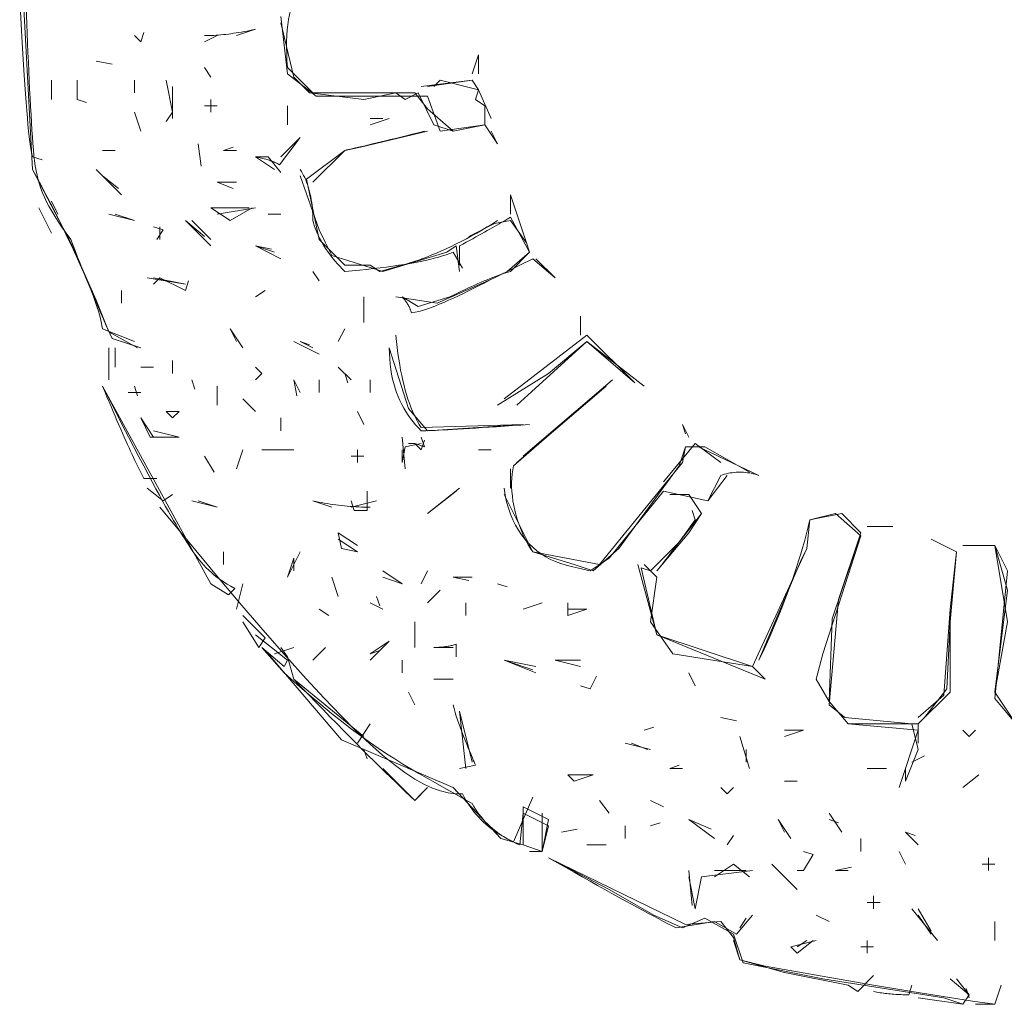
# Model space of a CAD drawing. Header units: inches. Extents: x -47 to 91, y 143 to 395.
# Tile 1 of 8: x -47 to 20, y 143 to 211. Entities that reach past the tile are written whole.
import ezdxf

# ---------------------------------------------------------------- set-up
doc = ezdxf.new("R2010")
doc.units = ezdxf.units.IN
doc.header["$MEASUREMENT"] = 0
doc.linetypes.add('Durchgehend', pattern=[0])
doc.layers.get('0').update_dxf_attribs({"linetype": 'Durchgehend', "lineweight": 0})

msp = doc.modelspace()

# ---------------------------------------------------------------- linework, layer by layer
at = {"color": 2, "linetype": 'Durchgehend', "lineweight": 0, "true_color": 0xffff00}
for p, q in [((-32.518, 210.221), (-31.199, 210.661)), ((-32.518, 210.221), (-31.199, 210.661)), ((-34.715, 209.782), (-33.836, 210.221)), ((-16.254, 207.584), (-15.814, 208.903)), ((-15.814, 208.903), (-15.814, 207.584)), ((-15.814, 208.903), (-15.814, 207.584)), ((-42.188, 208.463), (-41.089, 208.243)), ((-42.188, 208.463), (-41.089, 208.243)), ((-42.188, 208.463), (-41.089, 208.243)), ((-34.715, 208.024), (-34.276, 207.364)), ((-45.265, 207.145), (-45.265, 205.826)), ((-39.551, 207.145), (-39.551, 206.265)), ((-43.507, 206.705), (-43.507, 205.826)), ((-36.913, 206.705), (-36.913, 204.507)), ((-36.913, 206.705), (-36.913, 204.507)), ((-34.276, 205.826), (-34.276, 204.947)), ((-34.715, 205.386), (-33.836, 205.386)), ((-29.001, 205.386), (-29.001, 204.068)), ((-39.551, 204.947), (-39.111, 203.628)), ((-23.287, 204.068), (-21.968, 204.507)), ((-23.287, 204.507), (-22.408, 204.507)), ((-23.287, 204.507), (-22.408, 204.507)), ((-15.375, 204.068), (-14.496, 202.749)), ((-29.551, 201.32), (-28.122, 203.189)), ((-29.441, 201.87), (-28.122, 203.189)), ((-29.441, 201.87), (-28.122, 203.189)), ((-14.935, 203.628), (-14.496, 202.749)), ((-35.155, 202.749), (-34.935, 201.21)), ((-33.397, 202.309), (-32.737, 202.529)), ((-46.584, 201.87), (-45.924, 201.65)), ((-41.748, 202.309), (-40.869, 202.309)), ((-41.748, 202.309), (-40.869, 202.309)), ((-33.397, 202.309), (-32.518, 202.309)), ((-31.199, 201.87), (-29.88, 200.991)), ((-42.188, 200.991), (-40.43, 199.232)), ((-41.748, 200.551), (-40.869, 199.672)), ((-41.748, 200.551), (-40.649, 199.672)), ((-33.836, 200.112), (-32.737, 199.672)), ((-33.836, 200.112), (-32.518, 200.112)), ((-33.397, 200.112), (-32.518, 200.112)), ((-13.617, 199.232), (-13.617, 198.353)), ((-46.144, 198.353), (-45.265, 196.595)), ((-45.265, 198.793), (-44.825, 197.914)), ((-34.276, 198.353), (-31.638, 198.353)), ((-33.836, 197.914), (-31.199, 198.353)), ((-13.617, 198.793), (-13.617, 197.914)), ((-41.309, 197.914), (-39.551, 197.474)), ((-40.869, 197.914), (-39.551, 197.474)), ((-40.869, 197.914), (-39.551, 197.474)), ((-30.32, 197.914), (-29.441, 197.914)), ((-13.617, 197.694), (-12.298, 195.276)), ((-37.792, 197.035), (-37.792, 196.156)), ((-36.034, 197.474), (-34.276, 195.716)), ((-36.034, 197.474), (-34.715, 196.375)), ((-35.595, 197.474), (-34.276, 196.156)), ((-31.199, 195.716), (-29.441, 194.837)), ((-31.199, 195.716), (-30.1, 195.496)), ((-31.199, 195.716), (-29.88, 195.276)), ((-26.364, 195.936), (-25.924, 195.057)), ((-17.133, 195.716), (-17.133, 194.397)), ((-17.573, 195.276), (-16.913, 194.178)), ((-11.858, 194.837), (-10.54, 193.518)), ((-11.858, 194.837), (-10.54, 193.518)), ((-27.243, 193.958), (-26.803, 193.298)), ((-38.671, 193.518), (-36.034, 193.079)), ((-38.232, 193.518), (-36.034, 193.079)), ((-40.43, 192.639), (-40.43, 191.76)), ((-31.199, 192.2), (-30.54, 192.639)), ((-23.726, 192.2), (-23.726, 190.441)), ((-23.726, 191.76), (-23.726, 190.881)), ((-8.781, 190.881), (-8.781, 189.562)), ((-8.781, 190.881), (-8.781, 189.562)), ((-8.781, 190.881), (-8.781, 190.002)), ((-41.748, 190.002), (-39.551, 189.123)), ((-41.309, 189.782), (-39.331, 188.683)), ((-32.957, 190.002), (-32.078, 188.683)), ((-32.957, 190.002), (-32.518, 189.123)), ((-25.485, 189.123), (-25.045, 190.002)), ((-41.089, 189.342), (-39.111, 188.683)), ((-28.562, 189.123), (-26.803, 188.243)), ((-28.122, 189.123), (-27.243, 188.683)), ((-28.122, 189.123), (-27.463, 188.903)), ((-8.342, 189.123), (-5.045, 186.265)), ((-41.309, 188.683), (-41.309, 186.485)), ((-41.309, 188.683), (-41.309, 186.485)), ((-40.869, 188.683), (-40.869, 187.364)), ((-36.913, 187.804), (-36.913, 186.925)), ((-39.111, 187.364), (-38.232, 187.364)), ((-25.485, 187.364), (-24.606, 186.485)), ((-25.045, 186.925), (-24.825, 186.265)), ((-35.595, 186.485), (-35.375, 185.826)), ((-28.562, 186.485), (-28.342, 185.386)), ((-28.562, 186.485), (-28.122, 185.606)), ((-26.803, 186.485), (-26.803, 185.606)), ((-23.287, 186.485), (-23.287, 185.606)), ((-6.584, 186.485), (-13.397, 180.551)), ((-12.737, 181.211), (-6.584, 186.485)), ((-41.748, 186.046), (-34.276, 172.419)), ((-39.99, 185.606), (-39.111, 185.606)), ((-39.551, 186.046), (-39.331, 185.386)), ((-33.836, 186.046), (-33.836, 184.727)), ((-13.177, 180.771), (-7.023, 186.046)), ((-32.078, 185.167), (-31.199, 184.287)), ((-37.353, 184.287), (-36.474, 184.287)), ((-24.166, 184.287), (-23.726, 183.408)), ((-29.441, 183.848), (-29.441, 182.969)), ((-19.77, 183.189), (-12.737, 183.408)), ((-19.331, 182.969), (-12.737, 183.408)), ((-1.748, 183.408), (-1.309, 182.529)), ((-1.748, 183.408), (-1.309, 182.529)), ((-1.748, 183.408), (-1.529, 182.749)), ((-38.232, 182.969), (-36.474, 182.529)), ((-21.089, 182.529), (-20.869, 180.331)), ((-19.551, 181.87), (-19.77, 182.529)), ((-32.518, 180.331), (-32.078, 181.65)), ((-30.759, 181.65), (-28.562, 181.65)), ((-30.759, 181.65), (-29.001, 181.65)), ((-30.759, 181.65), (-28.562, 181.65)), ((-24.166, 181.65), (-24.166, 180.771)), ((-21.089, 181.65), (-21.089, 180.771)), ((-15.814, 181.65), (-14.935, 181.65)), ((-15.814, 181.65), (-14.935, 181.65)), ((-15.814, 181.65), (-14.935, 181.65)), ((-34.715, 181.211), (-34.056, 180.112)), ((-24.606, 181.211), (-23.726, 181.211)), ((-13.617, 180.331), (-13.617, 179.452)), ((-13.617, 179.892), (-13.617, 179.013)), ((0.01, 178.134), (1.329, 179.892)), ((0.01, 178.134), (1.329, 179.892)), ((-19.331, 177.254), (-17.133, 179.013)), ((-19.331, 177.254), (-17.133, 179.013)), ((-19.331, 177.254), (-17.353, 178.793)), ((-35.595, 178.134), (-33.836, 177.694)), ((-35.595, 178.134), (-33.836, 177.694)), ((-35.155, 178.134), (-33.836, 177.694)), ((-27.243, 178.134), (-25.924, 177.694)), ((-27.243, 178.134), (-25.924, 177.694)), ((-24.606, 177.694), (-22.847, 178.134)), ((-0.869, 176.815), (-1.089, 177.474)), ((-25.485, 175.936), (-24.166, 175.057)), ((10.999, 176.375), (12.757, 176.375)), ((10.999, 176.375), (12.318, 176.375)), ((10.999, 176.375), (12.318, 176.375)), ((-25.485, 175.496), (-24.166, 174.617)), ((-33.397, 174.617), (-33.397, 173.738)), ((-29.001, 172.859), (-28.122, 174.617)), ((-29.001, 172.859), (-28.562, 174.178)), ((-28.562, 174.178), (-28.562, 173.298)), ((-22.408, 173.298), (-21.089, 172.419)), ((-19.77, 172.419), (-19.331, 173.298)), ((-25.924, 172.859), (-25.485, 171.54)), ((-22.408, 172.859), (-21.089, 172.419)), ((-22.408, 172.859), (-21.089, 172.419)), ((-17.573, 172.859), (-16.474, 172.639)), ((-17.573, 172.859), (-16.254, 172.859)), ((-17.133, 172.859), (-16.254, 172.859)), ((-32.518, 170.661), (-32.078, 172.419)), ((-19.331, 171.101), (-18.452, 171.98)), ((-14.496, 172.419), (-13.836, 172.2)), ((-22.847, 171.54), (-22.628, 170.881)), ((-26.803, 170.661), (-26.144, 170.222)), ((-23.287, 171.101), (-22.408, 170.661)), ((-16.693, 171.101), (-16.693, 170.222)), ((-12.737, 170.661), (-11.419, 171.101)), ((-12.737, 170.661), (-11.419, 171.101)), ((-12.737, 170.661), (-11.419, 171.101)), ((-9.66, 170.661), (-8.342, 170.661)), ((-9.66, 170.661), (-8.781, 170.661)), ((-20.21, 169.782), (-20.21, 168.024)), ((-23.287, 167.145), (-21.968, 168.463)), ((-23.287, 167.584), (-21.968, 168.463)), ((-29.88, 167.584), (-28.562, 168.024)), ((-27.243, 167.145), (-26.364, 168.024)), ((-27.243, 167.145), (-26.364, 168.024)), ((-23.287, 167.584), (-22.628, 167.804)), ((-18.891, 168.024), (-17.573, 168.024)), ((-18.891, 168.024), (-17.573, 168.024)), ((-17.353, 168.243), (-17.353, 167.364)), ((-21.089, 167.145), (-21.089, 166.265)), ((-14.056, 167.145), (-11.858, 166.265)), ((-14.056, 167.145), (-12.078, 166.485)), ((-14.056, 167.145), (-11.858, 166.705)), ((-10.54, 167.145), (-8.781, 166.705)), ((-10.54, 167.145), (-9.221, 167.145)), ((-10.1, 167.145), (-8.781, 167.145)), ((-28.562, 165.826), (-23.726, 161.87)), ((-18.891, 165.826), (-17.573, 165.826)), ((-18.891, 165.826), (-18.012, 165.826)), ((-18.891, 165.826), (-17.573, 165.826)), ((-1.309, 166.265), (-0.869, 165.386)), ((-1.309, 166.265), (-0.869, 165.386)), ((-20.649, 164.947), (-20.21, 164.068)), ((-17.133, 163.628), (-16.693, 159.672)), ((-17.133, 163.628), (-16.254, 160.112)), ((0.889, 163.189), (1.988, 162.969)), ((-24.166, 161.43), (-23.287, 162.749)), ((-4.386, 162.309), (-3.726, 162.529)), ((2.208, 161.87), (2.867, 159.672)), ((5.285, 161.87), (6.603, 162.309)), ((5.285, 161.87), (6.603, 162.309)), ((5.285, 162.309), (6.603, 162.309)), ((-23.726, 160.991), (-23.507, 160.331)), ((-5.704, 161.43), (-3.946, 160.991)), ((-5.704, 161.43), (-3.946, 160.991)), ((-5.265, 161.43), (-4.166, 160.991)), ((2.647, 160.991), (2.647, 160.112)), ((2.647, 160.991), (2.647, 160.112)), ((14.076, 160.112), (14.955, 160.551)), ((-16.034, 159.892), (-17.133, 159.672)), ((-2.628, 159.672), (-1.968, 159.892)), ((-2.628, 159.672), (-1.748, 159.672)), ((10.999, 159.672), (12.318, 159.672)), ((10.999, 159.672), (12.318, 159.672)), ((10.999, 159.672), (11.878, 159.672)), ((13.636, 159.672), (13.636, 158.793)), ((-9.66, 159.232), (-7.902, 159.232)), ((-9.66, 159.232), (-8.342, 159.232)), ((17.592, 158.353), (18.691, 159.232)), ((-20.21, 157.474), (-19.331, 158.353)), ((5.285, 158.793), (6.164, 158.793)), ((5.285, 158.793), (6.164, 158.793)), ((5.285, 158.793), (6.164, 158.793)), ((-13.397, 154.617), (-12.078, 157.694)), ((-7.463, 157.474), (-6.803, 156.595)), ((-3.946, 157.474), (-3.067, 157.035)), ((8.361, 156.595), (9.241, 155.276)), ((8.361, 156.595), (8.801, 155.936)), ((-5.704, 155.716), (-5.704, 154.837)), ((-3.946, 155.716), (-3.287, 155.936)), ((-1.309, 156.156), (0.449, 154.837)), ((-1.309, 156.156), (0.23, 155.496)), ((-1.309, 156.156), (0.449, 154.837)), ((4.845, 156.156), (5.724, 154.837)), ((4.845, 156.156), (5.285, 155.276)), ((8.361, 156.156), (9.021, 155.936)), ((-10.1, 155.276), (-9.001, 155.496)), ((1.329, 154.397), (1.768, 155.057)), ((13.636, 155.276), (14.515, 154.397)), ((13.636, 155.276), (14.296, 155.057)), ((-8.342, 154.397), (-7.023, 154.397)), ((-7.902, 154.397), (-7.023, 154.397)), ((10.559, 154.837), (10.559, 153.958)), ((-10.979, 153.518), (-6.803, 151.32)), ((13.197, 153.958), (13.636, 153.079)), ((19.35, 153.518), (19.35, 152.639)), ((4.405, 153.079), (6.164, 151.32)), ((8.801, 152.639), (9.9, 152.859)), ((18.911, 153.079), (19.79, 153.079)), ((18.911, 153.079), (19.79, 153.079)), ((-1.309, 152.639), (-1.089, 150.222)), ((-1.309, 152.2), (-0.869, 150.002)), ((0.449, 152.639), (2.647, 152.639)), ((4.845, 152.639), (5.724, 151.76)), ((4.845, 152.639), (5.724, 151.76)), ((8.801, 152.639), (9.68, 152.639)), ((11.438, 150.881), (11.438, 150.002)), ((10.999, 150.441), (11.878, 150.441)), ((7.482, 149.562), (8.361, 149.123)), ((14.076, 150.002), (15.834, 147.804)), ((14.515, 150.002), (15.394, 148.463)), ((14.515, 149.562), (15.394, 148.243)), ((-1.748, 148.683), (-0.21, 149.342)), ((2.208, 148.683), (2.647, 149.342)), ((19.79, 149.123), (19.79, 147.804)), ((5.724, 147.364), (7.482, 147.804)), ((6.164, 147.364), (6.823, 147.804)), ((10.999, 147.804), (10.999, 146.925)), ((10.559, 147.364), (11.438, 147.364)), ((13.856, 144.068), (14.076, 144.727)), ((18.032, 143.848), (17.812, 144.507))]:
    msp.add_line(p, q, dxfattribs=at)
at = {"color": 2, "linetype": 'Durchgehend', "lineweight": 0, "true_color": 0xffff00, "flags": 128}
for points in [[(-41.529, 233.298), (-42.22, 231.913), (-42.845, 230.652), (-43.408, 229.509), (-43.912, 228.478), (-44.361, 227.551), (-44.758, 226.721), (-45.106, 225.983), (-45.408, 225.328), (-45.669, 224.75), (-45.892, 224.242), (-46.08, 223.797), (-46.236, 223.408), (-46.365, 223.069), (-46.468, 222.773), (-46.551, 222.512), (-46.616, 222.28), (-46.666, 222.07), (-46.706, 221.875), (-46.738, 221.689), (-46.767, 221.504), (-46.794, 221.314), (-46.82, 221.117), (-46.846, 220.913), (-46.871, 220.7), (-46.895, 220.477), (-46.918, 220.243), (-46.939, 219.997), (-46.96, 219.737), (-46.978, 219.463), (-46.996, 219.173), (-47.011, 218.866), (-47.025, 218.542), (-47.037, 218.198), (-47.047, 217.835), (-47.055, 217.45), (-47.061, 217.042), (-47.064, 216.611), (-47.065, 216.156), (-47.064, 215.675), (-47.06, 215.167), (-47.053, 214.631), (-47.043, 214.071), (-47.032, 213.488), (-47.017, 212.887), (-47.001, 212.27), (-46.982, 211.641), (-46.962, 211.002), (-46.94, 210.357), (-46.916, 209.708), (-46.89, 209.058), (-46.864, 208.412), (-46.836, 207.771), (-46.806, 207.14), (-46.776, 206.52), (-46.746, 205.915), (-46.714, 205.329), (-46.682, 204.763), (-46.649, 204.222), (-46.616, 203.708), (-46.584, 203.225), (-46.55, 202.774), (-46.516, 202.354), (-46.478, 201.96), (-46.436, 201.59), (-46.388, 201.24), (-46.332, 200.907), (-46.268, 200.587), (-46.193, 200.278), (-46.107, 199.975), (-46.007, 199.677), (-45.892, 199.378), (-45.761, 199.077), (-45.612, 198.769), (-45.444, 198.451), (-45.255, 198.12), (-45.043, 197.773), (-44.808, 197.407), (-44.548, 197.017), (-44.261, 196.601), (-43.946, 196.156)], [(-47.463, 217.254), (-46.584, 200.991), (-43.946, 195.936)], [(-27.243, 214.617), (-27.465, 214.384), (-27.672, 214.148), (-27.863, 213.905), (-28.038, 213.657), (-28.198, 213.401), (-28.343, 213.138), (-28.473, 212.864), (-28.59, 212.581), (-28.692, 212.286), (-28.781, 211.98), (-28.857, 211.66), (-28.92, 211.326), (-28.971, 210.976), (-29.009, 210.611), (-29.035, 210.228), (-29.05, 209.828), (-29.054, 209.408), (-29.047, 208.968), (-29.029, 208.507), (-29.001, 208.024)], [(-47.463, 213.298), (-47.419, 212.351), (-47.375, 211.443), (-47.331, 210.575), (-47.287, 209.747), (-47.243, 208.958), (-47.199, 208.208), (-47.155, 207.498), (-47.111, 206.828), (-47.067, 206.197), (-47.023, 205.606), (-46.979, 205.054), (-46.935, 204.542), (-46.891, 204.07), (-46.847, 203.637), (-46.803, 203.243), (-46.759, 202.89), (-46.715, 202.575), (-46.671, 202.301), (-46.627, 202.065), (-46.584, 201.87)], [(-29.441, 211.54), (-29.001, 207.584), (-27.023, 206.046), (-19.331, 206.046), (-18.452, 203.628), (-15.375, 204.068), (-15.375, 205.386), (-16.034, 205.826), (-15.814, 206.485), (-18.452, 207.145), (-18.891, 206.705)], [(-34.715, 210.221), (-34.56, 210.223), (-34.403, 210.226), (-34.244, 210.231), (-34.082, 210.239), (-33.919, 210.249), (-33.753, 210.261), (-33.585, 210.275), (-33.414, 210.292), (-33.242, 210.31), (-33.067, 210.331), (-32.89, 210.354), (-32.711, 210.38), (-32.53, 210.407), (-32.346, 210.437), (-32.16, 210.469), (-31.973, 210.503), (-31.782, 210.539), (-31.59, 210.578), (-31.396, 210.618), (-31.199, 210.661)], [(-29.441, 211.101), (-28.562, 207.364), (-27.463, 206.265)], [(-39.551, 210.221), (-39.111, 209.782), (-38.891, 210.441)], [(-29.001, 208.024), (-27.243, 206.265), (-20.21, 206.265), (-19.331, 205.167), (-17.573, 203.628), (-15.375, 204.068), (-14.496, 202.749)], [(-43.507, 207.145), (-43.507, 205.826), (-42.847, 205.606)], [(-37.353, 207.145), (-36.913, 204.947), (-37.353, 204.287)], [(-19.77, 206.705), (-16.254, 207.145), (-15.814, 206.485), (-14.935, 204.507)], [(-19.331, 206.705), (-16.254, 207.145), (-15.814, 206.485), (-14.935, 204.507)], [(-27.463, 206.265), (-23.726, 205.826), (-21.529, 206.265)], [(-21.529, 206.265), (-20.869, 205.826), (-19.99, 206.265), (-18.891, 204.068)], [(-18.891, 204.068), (-17.573, 203.628), (-15.375, 204.068)], [(-27.243, 200.112), (-25.045, 202.309), (-23.946, 202.529), (-19.331, 203.628)], [(-27.243, 200.112), (-25.045, 202.309), (-23.946, 202.529), (-19.331, 203.628)], [(-19.551, 203.628), (-19.982, 203.52), (-20.397, 203.417), (-20.795, 203.318), (-21.177, 203.224), (-21.542, 203.134), (-21.891, 203.048), (-22.224, 202.967), (-22.54, 202.89), (-22.839, 202.817), (-23.122, 202.749), (-23.389, 202.685), (-23.639, 202.626), (-23.872, 202.571), (-24.089, 202.52), (-24.29, 202.474), (-24.474, 202.432), (-24.641, 202.395), (-24.792, 202.362), (-24.927, 202.334), (-25.045, 202.309)], [(-31.199, 201.87), (-30.32, 201.87), (-29.441, 200.771)], [(-31.199, 201.87), (-31.09, 201.848), (-30.985, 201.825), (-30.882, 201.801), (-30.781, 201.778), (-30.684, 201.753), (-30.589, 201.728), (-30.497, 201.703), (-30.408, 201.676), (-30.321, 201.65), (-30.237, 201.623), (-30.156, 201.595), (-30.078, 201.567), (-30.003, 201.538), (-29.93, 201.508), (-29.86, 201.478), (-29.792, 201.448), (-29.728, 201.417), (-29.666, 201.385), (-29.607, 201.353), (-29.551, 201.32)], [(-25.045, 202.309), (-27.682, 200.331), (-26.803, 196.156), (-25.045, 194.397), (-23.287, 194.397), (-22.628, 193.958), (-21.089, 194.397)], [(-46.584, 200.991), (-46.104, 200.115), (-45.652, 199.27), (-45.228, 198.455), (-44.831, 197.669), (-44.458, 196.914), (-44.109, 196.19), (-43.783, 195.496), (-43.478, 194.833), (-43.194, 194.201), (-42.93, 193.601), (-42.683, 193.031), (-42.453, 192.493), (-42.24, 191.987), (-42.04, 191.512), (-41.855, 191.07), (-41.682, 190.659), (-41.52, 190.281), (-41.368, 189.936), (-41.224, 189.623), (-41.089, 189.342)], [(-28.122, 200.991), (-28.036, 200.857), (-27.955, 200.718), (-27.878, 200.575), (-27.806, 200.428), (-27.737, 200.276), (-27.674, 200.12), (-27.614, 199.96), (-27.559, 199.795), (-27.509, 199.626), (-27.463, 199.452), (-27.421, 199.274), (-27.384, 199.092), (-27.351, 198.905), (-27.322, 198.714), (-27.298, 198.518), (-27.278, 198.318), (-27.263, 198.114), (-27.252, 197.905), (-27.245, 197.692), (-27.243, 197.474)], [(-28.122, 200.551), (-26.803, 196.815), (-26.364, 195.936)], [(-13.617, 193.958), (-12.298, 195.276), (-12.518, 195.936), (-13.617, 199.232)], [(-34.276, 198.353), (-32.957, 197.474), (-31.419, 198.353)], [(-17.133, 195.716), (-16.895, 195.846), (-16.663, 195.973), (-16.437, 196.097), (-16.219, 196.217), (-16.007, 196.334), (-15.801, 196.448), (-15.602, 196.558), (-15.41, 196.665), (-15.224, 196.769), (-15.045, 196.87), (-14.873, 196.967), (-14.707, 197.061), (-14.547, 197.152), (-14.395, 197.239), (-14.248, 197.323), (-14.109, 197.404), (-13.976, 197.481), (-13.85, 197.556), (-13.73, 197.626), (-13.617, 197.694)], [(-38.232, 197.035), (-37.573, 196.815), (-38.012, 196.156)], [(-27.243, 197.474), (-27.196, 197.298), (-27.142, 197.123), (-27.081, 196.947), (-27.014, 196.771), (-26.941, 196.595), (-26.86, 196.419), (-26.774, 196.243), (-26.68, 196.068), (-26.58, 195.892), (-26.474, 195.716), (-26.36, 195.54), (-26.241, 195.364), (-26.114, 195.189), (-25.981, 195.013), (-25.842, 194.837), (-25.696, 194.661), (-25.543, 194.485), (-25.384, 194.309), (-25.218, 194.134), (-25.045, 193.958)], [(-21.089, 194.397), (-20.82, 194.468), (-20.542, 194.549), (-20.256, 194.639), (-19.96, 194.738), (-19.657, 194.847), (-19.346, 194.965), (-19.029, 195.092), (-18.705, 195.227), (-18.375, 195.371), (-18.04, 195.524), (-17.699, 195.684), (-17.355, 195.853), (-17.006, 196.03), (-16.654, 196.214), (-16.299, 196.406), (-15.941, 196.606), (-15.581, 196.812), (-15.22, 197.026), (-14.858, 197.247), (-14.496, 197.474)], [(-13.617, 197.474), (-14.715, 197.254), (-16.474, 196.375)], [(-12.298, 195.276), (-12.518, 195.936), (-13.617, 197.474)], [(-43.946, 196.156), (-43.783, 195.735), (-43.624, 195.33), (-43.468, 194.941), (-43.317, 194.566), (-43.17, 194.205), (-43.028, 193.857), (-42.892, 193.522), (-42.761, 193.198), (-42.636, 192.886), (-42.518, 192.584), (-42.406, 192.292), (-42.3, 192.01), (-42.203, 191.736), (-42.112, 191.469), (-42.03, 191.21), (-41.956, 190.958), (-41.89, 190.712), (-41.834, 190.471), (-41.786, 190.234), (-41.748, 190.002)], [(-43.946, 195.936), (-42.188, 191.98), (-41.309, 189.782)], [(-18.012, 195.276), (-17.353, 195.716), (-17.133, 193.958)], [(-25.924, 195.057), (-22.408, 193.958), (-18.012, 195.276)], [(-25.045, 193.958), (-24.525, 194.003), (-24.021, 194.05), (-23.532, 194.1), (-23.058, 194.151), (-22.6, 194.205), (-22.157, 194.261), (-21.73, 194.319), (-21.318, 194.38), (-20.921, 194.442), (-20.54, 194.507), (-20.174, 194.574), (-19.823, 194.643), (-19.488, 194.715), (-19.168, 194.789), (-18.864, 194.864), (-18.575, 194.942), (-18.301, 195.023), (-18.043, 195.105), (-17.8, 195.19), (-17.573, 195.276)], [(-14.715, 193.518), (-13.836, 193.958), (-12.298, 195.276)], [(-13.836, 193.958), (-12.957, 194.397), (-12.078, 194.837), (-10.54, 193.518)], [(-20.43, 191.101), (-20.192, 191.142), (-19.942, 191.198), (-19.68, 191.27), (-19.406, 191.356), (-19.121, 191.454), (-18.826, 191.565), (-18.52, 191.688), (-18.204, 191.821), (-17.879, 191.965), (-17.545, 192.117), (-17.203, 192.278), (-16.853, 192.446), (-16.497, 192.62), (-16.133, 192.801), (-15.763, 192.986), (-15.387, 193.175), (-15.006, 193.368), (-14.62, 193.563), (-14.23, 193.76), (-13.836, 193.958)], [(-17.792, 192.2), (-17.531, 192.329), (-17.276, 192.454), (-17.026, 192.575), (-16.781, 192.692), (-16.542, 192.804), (-16.309, 192.912), (-16.081, 193.015), (-15.858, 193.114), (-15.641, 193.208), (-15.43, 193.298), (-15.224, 193.384), (-15.023, 193.465), (-14.828, 193.542), (-14.639, 193.615), (-14.454, 193.683), (-14.276, 193.747), (-14.103, 193.806), (-13.935, 193.861), (-13.773, 193.912), (-13.617, 193.958)], [(-38.232, 193.079), (-37.792, 193.518), (-36.034, 192.639), (-35.814, 193.298)], [(-21.529, 192.2), (-18.671, 191.76), (-14.715, 193.518)], [(-21.089, 192.2), (-21.046, 192.155), (-21.003, 192.109), (-20.962, 192.063), (-20.922, 192.015), (-20.883, 191.966), (-20.845, 191.916), (-20.808, 191.865), (-20.773, 191.813), (-20.738, 191.759), (-20.704, 191.705), (-20.672, 191.65), (-20.641, 191.593), (-20.61, 191.535), (-20.581, 191.476), (-20.553, 191.417), (-20.526, 191.356), (-20.501, 191.293), (-20.476, 191.23), (-20.452, 191.166), (-20.43, 191.101)], [(-21.089, 192.2), (-19.99, 191.54), (-17.792, 192.2)], [(-21.529, 189.562), (-21.482, 189.129), (-21.432, 188.707), (-21.377, 188.298), (-21.318, 187.901), (-21.254, 187.515), (-21.186, 187.142), (-21.113, 186.781), (-21.036, 186.432), (-20.955, 186.096), (-20.869, 185.771), (-20.779, 185.458), (-20.685, 185.158), (-20.586, 184.869), (-20.482, 184.593), (-20.375, 184.329), (-20.263, 184.076), (-20.146, 183.836), (-20.025, 183.608), (-19.9, 183.392), (-19.77, 183.189)], [(-14.056, 185.167), (-8.342, 189.562), (-5.045, 186.265)], [(-14.496, 184.727), (-10.979, 186.925), (-8.342, 189.123)], [(-13.177, 184.727), (-8.342, 189.123), (-4.386, 186.046)], [(-21.968, 188.683), (-21.962, 188.294), (-21.942, 187.918), (-21.91, 187.554), (-21.866, 187.203), (-21.81, 186.863), (-21.743, 186.535), (-21.664, 186.218), (-21.574, 185.912), (-21.474, 185.617), (-21.364, 185.331), (-21.244, 185.056), (-21.114, 184.79), (-20.975, 184.534), (-20.827, 184.286), (-20.67, 184.047), (-20.505, 183.816), (-20.333, 183.593), (-20.152, 183.378), (-19.965, 183.17), (-19.77, 182.969)], [(-21.968, 188.683), (-20.649, 184.507), (-19.331, 182.969)], [(-31.199, 187.364), (-30.759, 186.925), (-31.199, 186.485)], [(-41.748, 186.046), (-41.596, 185.677), (-41.447, 185.318), (-41.302, 184.969), (-41.159, 184.63), (-41.02, 184.301), (-40.885, 183.982), (-40.752, 183.673), (-40.623, 183.373), (-40.497, 183.084), (-40.375, 182.804), (-40.256, 182.534), (-40.14, 182.274), (-40.027, 182.024), (-39.918, 181.784), (-39.812, 181.554), (-39.709, 181.334), (-39.609, 181.123), (-39.513, 180.923), (-39.42, 180.732), (-39.331, 180.551)], [(-41.748, 186.046), (-41.254, 185.075), (-40.792, 184.171), (-40.361, 183.33), (-39.958, 182.551), (-39.584, 181.828), (-39.235, 181.16), (-38.911, 180.543), (-38.61, 179.974), (-38.33, 179.45), (-38.07, 178.968), (-37.829, 178.524), (-37.604, 178.116), (-37.395, 177.74), (-37.199, 177.392), (-37.016, 177.071), (-36.843, 176.773), (-36.679, 176.494), (-36.523, 176.231), (-36.372, 175.982), (-36.226, 175.743), (-36.083, 175.512), (-35.942, 175.287), (-35.802, 175.069), (-35.662, 174.857), (-35.521, 174.651), (-35.378, 174.451), (-35.232, 174.256), (-35.082, 174.066), (-34.927, 173.881), (-34.767, 173.7), (-34.6, 173.524), (-34.424, 173.352), (-34.241, 173.184), (-34.047, 173.019), (-33.843, 172.858), (-33.627, 172.699), (-33.398, 172.543), (-33.156, 172.39), (-32.9, 172.239), (-32.628, 172.09)], [(-37.353, 184.287), (-36.913, 183.848), (-36.474, 184.287)], [(-39.111, 183.848), (-38.452, 182.529), (-36.474, 182.529)], [(-39.111, 183.848), (-38.232, 182.529), (-36.913, 182.529)], [(-19.77, 182.969), (-19.626, 182.97), (-19.458, 182.973), (-19.266, 182.979), (-19.049, 182.986), (-18.809, 182.996), (-18.544, 183.008), (-18.255, 183.023), (-17.942, 183.039), (-17.604, 183.058), (-17.243, 183.079), (-16.857, 183.102), (-16.447, 183.127), (-16.013, 183.154), (-15.555, 183.184), (-15.073, 183.216), (-14.566, 183.25), (-14.035, 183.286), (-13.48, 183.325), (-12.901, 183.365), (-12.298, 183.408)], [(-19.77, 182.09), (-20.869, 181.87), (-21.089, 180.771)], [(-20.649, 182.09), (-20.21, 182.09), (-19.551, 181.87)], [(-20.21, 182.09), (-19.77, 181.65), (-19.551, 182.309)], [(-3.067, 179.452), (-0.869, 182.09), (0.889, 180.771)], [(-14.056, 178.573), (-12.078, 174.617), (-9.221, 173.738), (-7.902, 173.298), (-6.144, 174.837), (-1.968, 180.551), (-1.529, 181.87), (-0.65, 181.87), (3.526, 179.892)], [(-12.078, 174.617), (-7.463, 173.738), (-1.748, 180.771), (-1.529, 181.87), (-0.21, 181.87), (2.867, 180.112)], [(-39.331, 180.551), (-38.891, 179.672), (-38.012, 179.672)], [(-13.397, 180.551), (-13.455, 180.281), (-13.496, 179.999), (-13.523, 179.707), (-13.534, 179.407), (-13.531, 179.099), (-13.513, 178.785), (-13.483, 178.467), (-13.439, 178.146), (-13.383, 177.824), (-13.314, 177.502), (-13.234, 177.181), (-13.144, 176.864), (-13.042, 176.552), (-12.931, 176.245), (-12.81, 175.946), (-12.679, 175.656), (-12.541, 175.377), (-12.394, 175.11), (-12.24, 174.856), (-12.078, 174.617)], [(0.889, 179.892), (1.021, 179.934), (1.153, 179.971), (1.285, 180.004), (1.416, 180.032), (1.548, 180.057), (1.68, 180.076), (1.812, 180.092), (1.944, 180.103), (2.076, 180.109), (2.208, 180.112), (2.339, 180.109), (2.471, 180.103), (2.603, 180.092), (2.735, 180.076), (2.867, 180.057), (2.999, 180.032), (3.131, 180.004), (3.263, 179.971), (3.394, 179.934), (3.526, 179.892)], [(-9.001, 173.518), (-8.122, 173.298), (-6.803, 174.178), (-3.067, 178.793), (0.01, 178.134), (0.889, 179.892)], [(-38.671, 179.013), (-37.573, 178.134), (-36.913, 178.573)], [(-24.606, 178.134), (-24.386, 177.474), (-23.507, 177.474), (-23.507, 178.793)], [(-14.056, 179.013), (-13.979, 178.53), (-13.879, 178.07), (-13.757, 177.632), (-13.615, 177.218), (-13.452, 176.825), (-13.269, 176.455), (-13.067, 176.107), (-12.846, 175.781), (-12.608, 175.477), (-12.353, 175.194), (-12.081, 174.933), (-11.793, 174.693), (-11.49, 174.474), (-11.173, 174.276), (-10.842, 174.099), (-10.497, 173.942), (-10.14, 173.806), (-9.772, 173.69), (-9.392, 173.594), (-9.001, 173.518)], [(-27.243, 178.134), (-27.045, 178.091), (-26.847, 178.05), (-26.649, 178.012), (-26.452, 177.975), (-26.254, 177.941), (-26.056, 177.909), (-25.858, 177.88), (-25.66, 177.852), (-25.463, 177.827), (-25.265, 177.804), (-25.067, 177.783), (-24.869, 177.764), (-24.671, 177.748), (-24.474, 177.734), (-24.276, 177.721), (-24.078, 177.712), (-23.88, 177.704), (-23.682, 177.698), (-23.485, 177.695), (-23.287, 177.694)], [(-2.188, 178.573), (-1.309, 178.573), (-0.43, 177.254), (-1.968, 175.276), (-3.946, 173.298), (-4.606, 173.518), (-3.507, 168.903), (3.087, 166.705), (6.823, 174.837), (7.043, 176.815), (9.241, 177.254), (10.559, 175.936), (9.021, 171.32), (8.361, 164.068), (9.46, 163.189), (14.076, 162.749), (14.515, 160.991), (13.636, 158.793)], [(-0.43, 177.254), (-1.309, 178.573), (-2.628, 178.573)], [(-37.792, 177.694), (-35.76, 175.23), (-33.879, 172.974), (-32.14, 170.919), (-30.536, 169.054), (-29.06, 167.371), (-27.702, 165.862), (-26.457, 164.516), (-25.316, 163.326), (-24.271, 162.282), (-23.314, 161.375), (-22.439, 160.597), (-21.636, 159.939), (-20.898, 159.392), (-20.219, 158.946), (-19.588, 158.594), (-19, 158.325), (-18.446, 158.132), (-17.919, 158.005), (-17.411, 157.935), (-16.913, 157.914)], [(-3.507, 173.298), (-1.309, 175.936), (-0.43, 177.254)], [(7.043, 176.815), (8.801, 177.254), (10.559, 175.716), (7.922, 167.584), (7.482, 165.826), (8.361, 164.287), (9.68, 162.749), (14.515, 162.749), (14.515, 161.43)], [(7.043, 176.815), (9.241, 177.254), (10.559, 175.936), (9.9, 173.958)], [(-3.507, 173.298), (-3.354, 173.495), (-3.203, 173.69), (-3.055, 173.882), (-2.909, 174.072), (-2.765, 174.26), (-2.623, 174.446), (-2.484, 174.629), (-2.346, 174.811), (-2.211, 174.99), (-2.078, 175.167), (-1.947, 175.341), (-1.819, 175.514), (-1.692, 175.684), (-1.568, 175.852), (-1.446, 176.018), (-1.326, 176.182), (-1.209, 176.343), (-1.093, 176.503), (-0.98, 176.66), (-0.869, 176.815)], [(3.526, 167.145), (3.765, 167.649), (3.997, 168.151), (4.222, 168.651), (4.441, 169.149), (4.653, 169.645), (4.858, 170.138), (5.057, 170.629), (5.249, 171.118), (5.435, 171.605), (5.614, 172.09), (5.787, 172.572), (5.953, 173.052), (6.112, 173.53), (6.265, 174.006), (6.411, 174.48), (6.55, 174.951), (6.683, 175.42), (6.81, 175.887), (6.93, 176.352), (7.043, 176.815)], [(3.526, 167.145), (6.383, 173.958), (6.823, 174.837), (7.043, 176.815)], [(-25.485, 175.936), (-25.265, 174.837), (-24.166, 174.617)], [(14.515, 162.749), (16.713, 164.947), (16.713, 170.661), (17.153, 174.617), (15.394, 175.496)], [(14.515, 163.189), (16.274, 164.727), (16.713, 170.661), (17.153, 174.617), (15.394, 175.496)], [(14.955, 163.189), (16.493, 165.167), (16.713, 169.782), (17.153, 174.617), (15.394, 175.496)], [(17.592, 175.057), (19.79, 175.057), (20.669, 173.298), (19.79, 164.507), (21.988, 161.87), (27.043, 162.309), (28.581, 163.628)], [(17.592, 175.057), (19.79, 175.057), (20.669, 171.98), (19.79, 164.947), (21.548, 162.309)], [(17.592, 175.057), (19.79, 175.057), (20.669, 169.782), (19.79, 164.947), (21.548, 162.309)], [(9.9, 173.958), (8.581, 170.002), (8.361, 164.287)], [(-4.825, 173.738), (-3.507, 168.903), (3.966, 165.826)], [(-4.386, 173.738), (-3.507, 172.859), (-3.946, 169.782), (-2.408, 167.584), (3.087, 166.705), (3.966, 165.826)], [(-32.628, 172.09), (-33.067, 171.65), (-34.276, 172.419)], [(-9.66, 171.101), (-9.66, 170.222), (-8.342, 170.661)], [(-32.078, 170.222), (-30.54, 168.683), (-30.979, 168.024), (-32.078, 169.782)], [(-31.199, 168.903), (-29.001, 167.145), (-29.221, 166.705), (-30.759, 168.024), (-29.221, 166.265)], [(-29.441, 168.024), (-29.001, 167.364), (-28.562, 165.826)], [(-18.891, 168.024), (-18.804, 168.024), (-18.718, 168.026), (-18.632, 168.029), (-18.548, 168.032), (-18.465, 168.037), (-18.384, 168.043), (-18.303, 168.051), (-18.223, 168.059), (-18.145, 168.068), (-18.067, 168.079), (-17.991, 168.09), (-17.915, 168.103), (-17.841, 168.117), (-17.768, 168.131), (-17.696, 168.147), (-17.625, 168.164), (-17.556, 168.182), (-17.487, 168.202), (-17.419, 168.222), (-17.353, 168.243)], [(-30.32, 167.584), (-25.265, 161.65), (-17.573, 158.353)], [(-29.221, 166.265), (-28.327, 165.475), (-27.487, 164.749), (-26.697, 164.083), (-25.952, 163.472), (-25.248, 162.91), (-24.579, 162.394), (-23.94, 161.919), (-23.327, 161.48), (-22.736, 161.071), (-22.16, 160.689), (-21.597, 160.328), (-21.04, 159.983), (-20.485, 159.651), (-19.927, 159.325), (-19.362, 159.002), (-18.784, 158.677), (-18.189, 158.344), (-17.572, 157.999), (-16.929, 157.638), (-16.254, 157.254)], [(-28.562, 165.826), (-28.04, 165.283), (-27.529, 164.753), (-27.029, 164.237), (-26.54, 163.734), (-26.062, 163.243), (-25.595, 162.767), (-25.139, 162.303), (-24.693, 161.852), (-24.259, 161.415), (-23.836, 160.991), (-23.424, 160.58), (-23.023, 160.182), (-22.633, 159.797), (-22.254, 159.426), (-21.886, 159.068), (-21.529, 158.723), (-21.182, 158.391), (-20.847, 158.072), (-20.523, 157.767), (-20.21, 157.474)], [(-8.781, 165.386), (-8.122, 165.167), (-7.682, 166.046)], [(-17.573, 164.068), (-17.503, 163.804), (-17.429, 163.541), (-17.349, 163.28), (-17.265, 163.022), (-17.178, 162.766), (-17.088, 162.515), (-16.997, 162.269), (-16.904, 162.028), (-16.812, 161.794), (-16.721, 161.568), (-16.631, 161.349), (-16.544, 161.14), (-16.46, 160.941), (-16.38, 160.752), (-16.305, 160.575), (-16.236, 160.411), (-16.174, 160.259), (-16.119, 160.122), (-16.072, 159.999), (-16.034, 159.892)], [(8.361, 164.287), (9.68, 162.749), (14.515, 162.309), (13.197, 158.353)], [(17.592, 162.309), (18.032, 161.87), (18.471, 162.309)], [(-22.408, 159.672), (-20.21, 157.474), (-19.77, 157.914)], [(-9.66, 159.232), (-9.221, 158.793), (-7.902, 159.232)], [(-17.573, 158.353), (-14.276, 154.837), (-12.737, 154.397), (-12.737, 157.035), (-10.979, 156.156), (-11.419, 153.958), (-12.298, 153.958)], [(0.889, 158.353), (1.329, 157.914), (1.768, 158.353)], [(-16.913, 157.914), (-16.8, 157.697), (-16.68, 157.485), (-16.554, 157.279), (-16.421, 157.079), (-16.281, 156.884), (-16.135, 156.694), (-15.982, 156.51), (-15.823, 156.331), (-15.657, 156.158), (-15.485, 155.991), (-15.306, 155.829), (-15.12, 155.672), (-14.928, 155.521), (-14.729, 155.375), (-14.523, 155.235), (-14.311, 155.101), (-14.092, 154.972), (-13.867, 154.848), (-13.635, 154.73), (-13.397, 154.617)], [(-16.254, 157.254), (-16.141, 157.059), (-16.023, 156.87), (-15.9, 156.686), (-15.77, 156.507), (-15.636, 156.334), (-15.496, 156.167), (-15.35, 156.004), (-15.199, 155.848), (-15.042, 155.697), (-14.88, 155.551), (-14.713, 155.411), (-14.54, 155.276), (-14.361, 155.147), (-14.177, 155.024), (-13.987, 154.906), (-13.792, 154.793), (-13.592, 154.686), (-13.386, 154.584), (-13.174, 154.488), (-12.957, 154.397)], [(-12.957, 154.397), (-12.737, 156.595), (-10.979, 155.716), (-11.419, 153.958), (-12.298, 153.958)], [(-12.737, 154.397), (-11.419, 153.958), (-11.419, 156.595)], [(-10.979, 153.518), (-10.373, 153.172), (-9.784, 152.837), (-9.212, 152.513), (-8.658, 152.2), (-8.122, 151.897), (-7.603, 151.606), (-7.102, 151.326), (-6.619, 151.057), (-6.153, 150.798), (-5.704, 150.551), (-5.274, 150.315), (-4.86, 150.09), (-4.465, 149.875), (-4.087, 149.672), (-3.726, 149.48), (-3.384, 149.298), (-3.058, 149.128), (-2.751, 148.969), (-2.461, 148.82), (-2.188, 148.683)], [(-10.979, 153.518), (-1.529, 148.903), (0.889, 149.123), (1.768, 148.024), (2.208, 146.485), (3.966, 146.046), (11.438, 144.727), (14.076, 144.287), (18.252, 143.628), (19.79, 143.408), (20.23, 144.727)], [(6.164, 152.639), (6.603, 152.639), (7.263, 153.738), (6.603, 153.958)], [(0.449, 152.2), (1.768, 153.079), (2.867, 152.2)], [(3.087, 152.639), (-0.43, 152.2), (-0.869, 150.002)], [(-6.803, 151.32), (-3.726, 149.562), (-1.748, 148.683)], [(-2.188, 148.683), (0.449, 149.123), (1.988, 148.243), (3.087, 149.562)], [(-0.21, 149.342), (1.768, 148.243), (2.427, 146.265)], [(1.768, 147.804), (2.208, 146.485), (5.285, 145.606), (9.68, 144.727), (10.339, 144.287), (11.438, 145.386)], [(5.724, 147.364), (6.164, 146.925), (7.263, 147.804)], [(2.427, 146.265), (7.922, 145.167), (16.274, 143.848), (17.592, 143.408)], [(14.515, 143.848), (17.592, 143.408), (18.032, 144.068), (16.713, 145.167)], [(17.592, 143.408), (18.032, 144.068), (17.153, 145.167)], [(18.471, 143.408), (19.79, 143.408), (20.23, 144.727)], [(18.471, 143.408), (19.79, 143.408), (20.23, 144.727)], [(11.438, 144.287), (11.549, 144.266), (11.66, 144.246), (11.773, 144.226), (11.887, 144.208), (12.002, 144.191), (12.118, 144.175), (12.235, 144.161), (12.353, 144.147), (12.472, 144.134), (12.592, 144.123), (12.714, 144.112), (12.836, 144.103), (12.96, 144.095), (13.085, 144.087), (13.21, 144.081), (13.337, 144.076), (13.465, 144.073), (13.594, 144.07), (13.725, 144.068), (13.856, 144.068)]]:
    msp.add_lwpolyline(points, dxfattribs=at)

doc.saveas('drawing.dxf')
